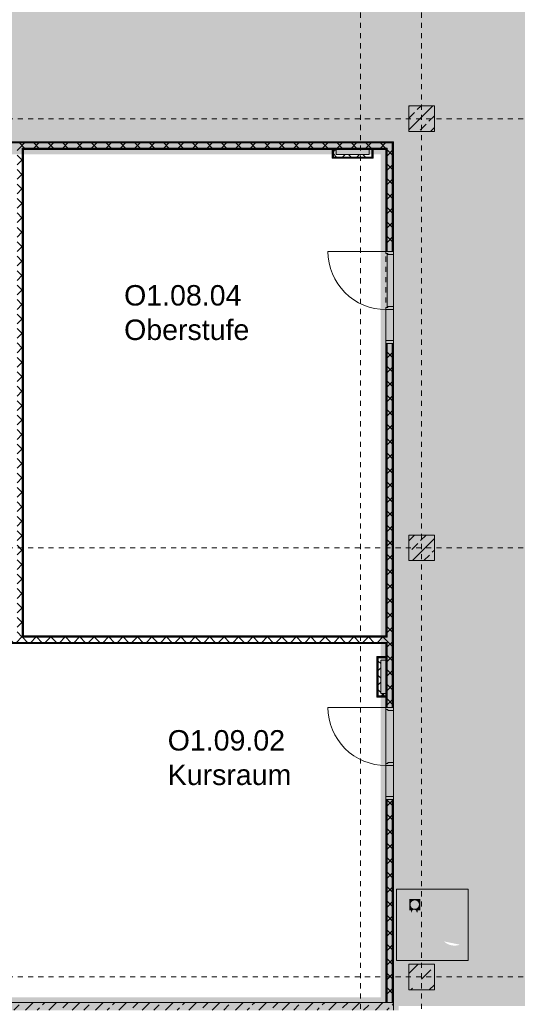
# Model space of a CAD drawing. Header units: metres. Extents: x -52 to 123, y -78 to 33.
# Tile 39 of 112: x 42 to 51, y -33 to -14. Entities that reach past the tile are written whole.
import ezdxf

# ---------------------------------------------------------------- set-up
doc = ezdxf.new("R2010")
doc.units = ezdxf.units.M
doc.linetypes.add('Rasterlinie', pattern=[0.019, 0.01, -0.003, 0.003, -0.003])
doc.linetypes.add('Über Schnittebene 1', pattern=[0.001, 0, -0.001])
for name, color, linetype, lineweight in [('A_Allgemeine Beschriftungen', 7, 'Continuous', 9), ('A_Detailelemente', 7, 'Continuous', 9), ('A_Geschossdecken', 7, 'Continuous', 9), ('A_Importierte Elemente in Familien', 7, 'Continuous', 9), ('A_Raster', 7, 'Continuous', 9), ('A_Räume_Beschriftung', 7, 'Continuous', 9), ('A_Tragwerksstützen', 7, 'Continuous', 9), ('A_Tragwerksstützen_Stahlbeton', 7, 'Continuous', 9), ('A_Türen', 7, 'Continuous', 9), ('A_Türen_Rahmen', 7, 'Continuous', 9), ('A_Wände', 7, 'Continuous', 9), ('A_Wände_Schraffur', 7, 'Continuous', 18)]:
    doc.layers.add(name, color=color, linetype=linetype, lineweight=lineweight)
doc.styles.add('Arial_B', font='txt', dxfattribs={"height": 0.3999999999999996})
pattern_1 = [(45, (1.421, 2.104), (-0.1414213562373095, 0.1414213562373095), []), (135, (1.421, 2.104), (-0.1414213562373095, -0.1414213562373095), [])]

# ---------------------------------------------------------------- blocks, each defined once
blk = doc.blocks.new('STB Stütze - rechteckig - STB 50 x 50-V9-BS_Übersicht_O1_BRANDSCHUTZ')
at = {"layer": 'A_Tragwerksstützen'}
h = blk.add_hatch(dxfattribs=at)
h.set_pattern_fill('FP_15', color=256, style=0, pattern_type=2)
h.set_pattern_definition([(45, (-48.135, 18.001), (-0.2283954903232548, 0.2283954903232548), []), (45, (-47.907, 18.001), (-0.2283954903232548, 0.2283954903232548), [0.161, -0.081])])
h.paths.add_polyline_path([(0.2500000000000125, -0.2500000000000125), (0.2500000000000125, 0.2499999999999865), (-0.2499999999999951, 0.2499999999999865), (-0.2499999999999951, -0.2500000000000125)], flags=0)
at = {"layer": 'A_Tragwerksstützen_Stahlbeton', "lineweight": 18}
for p, q in [((0.2499999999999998, 0.2499999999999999), (-0.2500000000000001, 0.2499999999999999)), ((-0.2500000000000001, 0.2499999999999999), (-0.2500000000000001, -0.2499999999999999)), ((0.2499999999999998, -0.2499999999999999), (0.2499999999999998, 0.2499999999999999)), ((-0.2500000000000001, -0.2499999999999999), (0.2499999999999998, -0.2499999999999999))]:
    blk.add_line(p, q, dxfattribs=at)
blk = doc.blocks.new('STB Stütze - rechteckig - STB 50 x 50-V10-BS_Übersicht_O1_BRANDSCHUTZ')
at = {"layer": 'A_Tragwerksstützen'}
h = blk.add_hatch(dxfattribs=at)
h.set_pattern_fill('FP_16', color=256, style=0, pattern_type=2)
h.set_pattern_definition([(45, (-48.135, 26.401), (-0.2283954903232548, 0.2283954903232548), []), (45, (-47.907, 26.401), (-0.2283954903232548, 0.2283954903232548), [0.161, -0.081])])
h.paths.add_polyline_path([(0.2500000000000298, -0.2500000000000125), (0.2500000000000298, 0.2499999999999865), (-0.2499999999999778, 0.2499999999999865), (-0.2499999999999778, -0.2500000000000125)], flags=0)
at = {"layer": 'A_Tragwerksstützen_Stahlbeton', "lineweight": 18}
for p, q in [((0.2499999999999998, 0.2499999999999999), (-0.2500000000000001, 0.2499999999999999)), ((-0.2500000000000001, 0.2499999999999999), (-0.2500000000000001, -0.2499999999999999)), ((0.2499999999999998, -0.2499999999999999), (0.2499999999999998, 0.2499999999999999)), ((-0.2500000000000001, -0.2499999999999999), (0.2499999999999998, -0.2499999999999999))]:
    blk.add_line(p, q, dxfattribs=at)
blk = doc.blocks.new('GSH_Tuer_I_1flg_SZ_OL_SL - 1800_1135x3200_2135_Voll-4240666-BS_Übersicht_O1_BRANDSCHUTZ')
at = {"layer": 'A_Türen'}
for p, q in [((0.8999999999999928, 1.224434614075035), (0.8999999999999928, 0.0894346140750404)), ((-0.2350000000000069, 0.0894346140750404), (-0.900000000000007, 0.0894346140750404))]:
    blk.add_line(p, q, dxfattribs=at)
at = {"layer": 'A_Türen', "linetype": 'Über Schnittebene 1'}
for p, q in [((-0.900000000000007, 0.0894346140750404), (0.8999999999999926, 0.0894346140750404)), ((0.8999999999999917, -0.06056538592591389), (-0.9000000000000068, -0.06056538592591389))]:
    blk.add_line(p, q, dxfattribs=at)
at = {"layer": 'A_Türen'}
blk.add_arc((0.8999999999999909, 0.08943461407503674), 1.134999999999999, 89.99999999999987, 179.9999999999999, dxfattribs=at)
at = {"layer": 'A_Türen_Rahmen'}
for p, q in [((-0.8400000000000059, 0.08943461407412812), (-0.9000000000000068, 0.08943461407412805)), ((-0.8400000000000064, -0.06056538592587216), (-0.8400000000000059, 0.08943461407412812)), ((-0.2350000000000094, 0.08943461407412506), (-0.8400000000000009, 0.08943461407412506)), ((-0.195000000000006, 0.08943461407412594), (-0.235000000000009, 0.08943461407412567)), ((-0.235000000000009, 0.08943461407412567), (-0.2350000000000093, -0.06056538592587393)), ((-0.1950000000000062, 0.04943461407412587), (-0.195000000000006, 0.08943461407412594)), ((-0.175000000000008, 0.04943461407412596), (-0.1950000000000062, 0.04943461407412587)), ((-0.1750000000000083, -0.06056538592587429), (-0.175000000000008, 0.04943461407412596)), ((0.8599999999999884, 0.04943461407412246), (0.8399999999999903, 0.04943461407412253)), ((0.8399999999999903, 0.04943461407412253), (0.83999999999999, -0.06056538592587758)), ((0.8999999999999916, 0.08943461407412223), (0.8599999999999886, 0.08943461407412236)), ((0.8599999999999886, 0.08943461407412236), (0.8599999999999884, 0.04943461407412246)), ((-0.9000000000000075, -0.06056538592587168), (-0.8400000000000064, -0.06056538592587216)), ((-0.8400000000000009, -0.06056538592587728), (-0.2350000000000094, -0.06056538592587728)), ((-0.2350000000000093, -0.06056538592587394), (-0.1750000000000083, -0.06056538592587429)), ((0.83999999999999, -0.06056538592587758), (0.899999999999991, -0.06056538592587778))]:
    blk.add_line(p, q, dxfattribs=at)
blk = doc.blocks.new('Brandmelder DIN ISO 23601 - Brandmelder-7036843-BS_Übersicht_O1_BRANDSCHUTZ')
at = {"layer": 'A_Importierte Elemente in Familien'}
h = blk.add_hatch(color=256, dxfattribs=at)
edge = h.paths.add_edge_path(flags=0)
edge.add_line((-0.002467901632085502, 0.002712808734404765), (-0.002467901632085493, 0.001238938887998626))
edge.add_line((-0.002467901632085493, 0.001238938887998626), (-0.002027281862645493, 0.001238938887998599))
edge.add_line((-0.002027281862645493, 0.001238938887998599), (-0.002027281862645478, -0.00112065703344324))
edge.add_line((-0.002155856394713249, -0.001120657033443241), (-0.002027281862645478, -0.00112065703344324))
edge.add_line((-0.002155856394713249, -0.001120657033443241), (-0.002155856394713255, -0.000303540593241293))
edge.add_line((-0.002155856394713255, -0.0003035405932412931), (-0.00221021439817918, -0.0001129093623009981))
edge.add_arc((-0.002446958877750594, -0.00019667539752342), 0.000251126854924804, 19.48503514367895, 160.6502538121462)
edge.add_line((-0.002683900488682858, -0.0001134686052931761), (-0.002683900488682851, -0.001373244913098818))
edge.add_line((-0.002683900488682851, -0.001373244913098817), (-0.002075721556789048, -0.002539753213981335))
edge.add_line((-0.002075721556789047, -0.002672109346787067), (-0.002075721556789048, -0.002539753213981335))
edge.add_line((-0.002075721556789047, -0.002672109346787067), (-0.0002212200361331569, -0.002672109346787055))
edge.add_line((-0.0002212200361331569, -0.002672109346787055), (-0.0002212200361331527, -0.003341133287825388))
edge.add_line((-0.0002212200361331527, -0.003341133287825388), (-0.003341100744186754, -0.003341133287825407))
edge.add_line((-0.003341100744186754, -0.003341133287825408), (-0.003341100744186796, 0.003341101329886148))
edge.add_line((-0.003341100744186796, 0.003341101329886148), (-0.0009763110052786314, 0.003341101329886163))
edge.add_line((-0.0009763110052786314, 0.003341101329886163), (-0.0009763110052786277, 0.002712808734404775))
edge.add_line((-0.0009763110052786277, 0.002712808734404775), (-0.002467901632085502, 0.002712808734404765))
h = blk.add_hatch(color=256, dxfattribs=at)
edge = h.paths.add_edge_path(flags=0)
edge.add_line((-0.0004104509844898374, -0.0002696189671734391), (-0.0003859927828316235, -0.000231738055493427))
edge.add_line((-0.000419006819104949, -0.0002847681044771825), (-0.0004104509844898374, -0.0002696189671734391))
edge = h.paths.add_edge_path(flags=0)
edge.add_line((-0.0008851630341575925, -4.099037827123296e-06), (-0.000885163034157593, 7.129604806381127e-06))
edge.add_line((-0.0009633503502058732, -4.099037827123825e-06), (-0.0008851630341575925, -4.099037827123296e-06))
edge = h.paths.add_edge_path(flags=0)
edge.add_line((-0.001441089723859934, 0.0001774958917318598), (-0.001441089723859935, 0.0002505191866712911))
edge.add_line((-0.001543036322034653, 0.0001774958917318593), (-0.001441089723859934, 0.0001774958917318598))
edge = h.paths.add_edge_path(flags=0)
edge.add_line((0.002021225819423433, 0.00196148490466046), (0.0009645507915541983, 0.001633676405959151))
edge.add_line((0.0009645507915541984, 0.001633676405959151), (0.001140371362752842, 0.0005473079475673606))
edge.add_line((0.001140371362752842, 0.0005473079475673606), (0.0005895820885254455, -0.0008552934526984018))
edge.add_line((0.0005895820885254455, -0.0008552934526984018), (0.001136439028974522, -0.001623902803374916))
edge.add_line((0.001136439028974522, -0.001623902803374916), (0.001136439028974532, -0.003341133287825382))
edge.add_line((0.001136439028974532, -0.003341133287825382), (-0.0002212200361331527, -0.00334113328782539))
edge.add_line((-0.0002212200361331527, -0.00334113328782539), (-0.0002212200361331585, -0.002287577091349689))
edge.add_arc((-0.0004260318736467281, -0.001868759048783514), 0.0004662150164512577, 296.0597167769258, 351.2581299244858)
edge.add_line((3.476716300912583e-05, -0.001939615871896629), (3.476716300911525e-05, -0.0002322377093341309))
edge.add_arc((-0.0001757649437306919, -0.0003601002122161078), 0.0002463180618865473, 31.27157321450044, 148.5923489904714)
edge.add_line((-0.0004313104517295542, -0.000284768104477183), (-0.000419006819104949, -0.0002847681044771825))
edge.add_line((-0.0004313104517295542, -0.000284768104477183), (-0.0004313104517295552, -1.72525404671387e-05))
edge.add_arc((-0.0006610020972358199, -5.653615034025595e-05), 0.0002330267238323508, 9.705258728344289, 164.1444958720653)
edge.add_line((-0.0009633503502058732, -4.099037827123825e-06), (-0.0009633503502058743, 0.0001935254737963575))
edge.add_arc((-0.00121357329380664, 0.0001268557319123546), 0.0002589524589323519, 14.91936452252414, 151.4743111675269)
edge.add_line((-0.001543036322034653, 0.0001774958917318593), (-0.00154303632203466, 0.00123893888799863))
edge.add_line((-0.00154303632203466, 0.00123893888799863), (-0.0009763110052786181, 0.001238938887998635))
edge.add_line((-0.0009763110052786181, 0.001238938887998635), (-0.0009763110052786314, 0.003341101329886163))
edge.add_line((-0.0009763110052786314, 0.003341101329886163), (0.002021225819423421, 0.003341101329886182))
edge.add_line((0.002021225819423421, 0.003341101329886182), (0.002021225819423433, 0.00196148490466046))
h = blk.add_hatch(color=256, dxfattribs=at)
edge = h.paths.add_edge_path(flags=0)
edge.add_line((0.003341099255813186, 0.00334110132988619), (0.003341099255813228, -0.003341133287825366))
edge.add_line((0.003341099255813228, -0.003341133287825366), (0.001136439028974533, -0.003341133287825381))
edge.add_line((0.001136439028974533, -0.003341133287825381), (0.001136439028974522, -0.001623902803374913))
edge.add_arc((0.002245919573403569, -0.001540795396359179), 0.001112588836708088, 184.2838313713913, 228.6293256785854)
edge.add_arc((0.002432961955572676, -0.001078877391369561), 0.00159142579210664, 234.5778982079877, 279.8555089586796)
edge.add_line((0.002705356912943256, -0.002646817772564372), (0.002705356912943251, -0.001941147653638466))
edge.add_line((0.002705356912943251, -0.001941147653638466), (0.002694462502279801, -0.001578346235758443))
edge.add_line((0.002694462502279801, -0.001578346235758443), (0.002705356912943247, -0.001226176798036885))
edge.add_line((0.002705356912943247, -0.001226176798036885), (0.002705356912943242, -0.0005055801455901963))
edge.add_line((0.002705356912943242, -0.0005055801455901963), (0.002702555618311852, -0.0001150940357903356))
edge.add_line((0.002702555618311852, -0.0001150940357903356), (0.002705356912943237, 0.0002291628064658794))
edge.add_line((0.002705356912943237, 0.0002291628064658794), (0.002705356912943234, 0.000951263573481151))
edge.add_arc((0.003490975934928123, 0.002307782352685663), 0.001567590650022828, 224.4196320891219, 239.9230017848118, ccw=False)
edge.add_arc((0.003312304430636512, 0.002106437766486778), 0.001299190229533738, 186.4059159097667, 223.5925616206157, ccw=False)
edge.add_line((0.002021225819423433, 0.001961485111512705), (0.002021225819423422, 0.003341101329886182))
edge.add_line((0.002021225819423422, 0.003341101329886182), (0.003341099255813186, 0.00334110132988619))
h = blk.add_hatch(color=256, dxfattribs=at)
edge = h.paths.add_edge_path(flags=0)
edge.add_line((-0.002254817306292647, 0.001975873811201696), (-0.002135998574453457, 0.001975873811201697))
edge.add_line((-0.002254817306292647, 0.001975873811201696), (-0.00225481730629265, 0.002516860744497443))
edge.add_line((-0.00225481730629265, 0.002516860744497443), (-0.001189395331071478, 0.002516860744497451))
edge.add_line((-0.001189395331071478, 0.002516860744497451), (-0.001189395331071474, 0.001975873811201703))
edge.add_line((-0.001311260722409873, 0.001975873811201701), (-0.001189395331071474, 0.001975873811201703))
edge.add_arc((-0.001723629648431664, 0.001981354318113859), 0.0004124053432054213, 359.2385667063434, 540.7614332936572)
h = blk.add_hatch(color=256, dxfattribs=at)
edge = h.paths.add_edge_path(flags=0)
edge.add_arc((-0.001723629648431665, 0.001981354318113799), 0.0004124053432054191, 180.7614332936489, 359.238566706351)
edge.add_line((-0.001189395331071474, 0.001975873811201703), (-0.001311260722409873, 0.001975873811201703))
edge.add_line((-0.001189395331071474, 0.001975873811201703), (-0.001189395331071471, 0.001434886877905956))
edge.add_line((-0.001189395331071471, 0.001434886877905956), (-0.001428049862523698, 0.001434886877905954))
edge.add_line((-0.001428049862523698, 0.001434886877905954), (-0.001428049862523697, 0.001238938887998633))
edge.add_line((-0.00154303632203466, 0.001238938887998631), (-0.001428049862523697, 0.001238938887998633))
edge.add_arc((-0.001785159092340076, 0.001244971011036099), 0.0002421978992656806, 358.5728574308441, 541.4271425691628)
edge.add_line((-0.002088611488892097, 0.001238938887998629), (-0.002027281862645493, 0.0012389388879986))
edge.add_line((-0.002088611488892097, 0.001238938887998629), (-0.002088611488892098, 0.00143488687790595))
edge.add_line((-0.002088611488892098, 0.00143488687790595), (-0.002254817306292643, 0.001434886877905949))
edge.add_line((-0.002254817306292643, 0.001434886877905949), (-0.002254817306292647, 0.001975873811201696))
edge.add_line((-0.002254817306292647, 0.001975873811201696), (-0.002135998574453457, 0.001975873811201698))
h = blk.add_hatch(color=256, dxfattribs=at)
edge = h.paths.add_edge_path(flags=0)
edge.add_arc((0.003327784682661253, 0.001482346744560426), 0.001399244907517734, 159.8611230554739, 243.5874614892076)
edge.add_line((0.002705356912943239, 0.0002291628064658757), (0.002702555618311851, -0.0001150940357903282))
edge.add_arc((0.00371151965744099, 0.001593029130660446), 0.001983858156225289, 205.7146269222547, 239.4302581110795, ccw=False)
edge.add_arc((-0.001008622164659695, -0.0002391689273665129), 0.003089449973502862, 18.32656048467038, 31.17235520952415)
edge.add_arc((0.001044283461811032, 0.0008715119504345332), 0.0007663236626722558, 39.59896584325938, 95.97218717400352)
edge.add_line((0.0009645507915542, 0.001633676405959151), (0.002021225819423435, 0.00196148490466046))
h = blk.add_hatch(color=256, dxfattribs=at)
edge = h.paths.add_edge_path(flags=0)
edge.add_arc((0.002682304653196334, 0.00119282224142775), 0.001395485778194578, 189.6059068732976, 216.7551333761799)
edge.add_arc((0.002446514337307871, 0.0008750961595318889), 0.001022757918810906, 210.3855511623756, 284.4978676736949)
edge.add_line((0.002702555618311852, -0.0001150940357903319), (0.002705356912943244, -0.0005055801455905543))
edge.add_arc((0.003218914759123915, 0.002198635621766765), 0.002752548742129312, 242.9553600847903, 259.2470052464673, ccw=False)
edge.add_arc((0.002966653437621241, 0.001607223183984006), 0.002111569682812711, 210.1294976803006, 241.75515556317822, ccw=False)
edge.add_line((0.00114037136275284, 0.0005473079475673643), (0.0009645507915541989, 0.001633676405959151))
edge.add_arc((0.0001178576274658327, 0.0007804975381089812), 0.001201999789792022, 8.586404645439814, 45.21860566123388, ccw=False)
h = blk.add_hatch(color=256, dxfattribs=at)
edge = h.paths.add_edge_path(flags=0)
edge.add_line((0.002705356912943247, -0.001226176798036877), (0.002694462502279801, -0.001578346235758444))
edge.add_arc((0.002879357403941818, -0.0001194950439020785), 0.001470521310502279, 242.0142221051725, 262.77683994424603, ccw=False)
edge.add_arc((0.003389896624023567, 0.0005059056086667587), 0.002267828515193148, 220.2675334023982, 238.0351821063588, ccw=False)
edge.add_arc((0.001070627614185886, -0.001458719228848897), 0.0007717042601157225, 40.26753340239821, 128.5615330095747)
edge.add_line((0.000589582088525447, -0.0008552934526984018), (0.001140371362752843, 0.0005473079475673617))
edge.add_arc((0.002844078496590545, 0.0004649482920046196), 0.001696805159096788, 177.2323940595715, 265.3105741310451)
h = blk.add_hatch(color=256, dxfattribs=at)
edge = h.paths.add_edge_path(flags=0)
edge.add_arc((0.002095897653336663, -0.0008907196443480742), 0.0009116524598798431, 214.9220074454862, 311.0389025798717)
edge.add_line((0.002694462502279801, -0.001578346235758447), (0.002705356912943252, -0.001941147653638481))
edge.add_arc((0.002179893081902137, -0.000491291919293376), 0.001540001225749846, 227.3461867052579, 289.9217778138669, ccw=False)
edge.add_line((0.001136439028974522, -0.001623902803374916), (0.000589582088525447, -0.0008552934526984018))
edge.add_arc((0.000501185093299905, -0.001770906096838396), 0.0009198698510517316, 22.924189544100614, 84.48552141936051, ccw=False)
at = {"layer": 'A_Allgemeine Beschriftungen'}
for p, q in [((-0.003499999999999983, -0.003499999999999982), (-0.003500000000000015, 0.003500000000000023)), ((-0.003500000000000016, 0.003500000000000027), (0.003499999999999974, 0.003500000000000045)), ((0.003499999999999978, 0.003500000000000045), (0.003499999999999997, -0.003499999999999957)), ((0.003499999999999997, -0.003499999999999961), (-0.00349999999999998, -0.003499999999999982))]:
    blk.add_line(p, q, dxfattribs=at)
at = {"layer": 'A_Importierte Elemente in Familien', "flags": 128}
for points in [[(0.003499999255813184, 0.003500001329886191), (0.001749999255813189, 0.00350000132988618), (-7.441868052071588e-10, 0.003500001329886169), (-0.0017500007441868, 0.003500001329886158), (-0.003500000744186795, 0.003500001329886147)], [(-0.003500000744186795, 0.003500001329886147), (-0.003500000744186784, 0.001750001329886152), (-0.003500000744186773, 1.329886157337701e-09), (-0.003500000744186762, -0.001749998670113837), (-0.003500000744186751, -0.003499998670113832)], [(0.003499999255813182, 0.003500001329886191), (0.001749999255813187, 0.00350000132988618), (-7.4418680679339e-10, 0.003500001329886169), (-0.001750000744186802, 0.003500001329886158), (-0.003500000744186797, 0.003500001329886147)], [(-0.003500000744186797, 0.003500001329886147), (-0.003500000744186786, 0.001750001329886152), (-0.003500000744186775, 1.329886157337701e-09), (-0.003500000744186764, -0.001749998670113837), (-0.003500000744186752, -0.003499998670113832)], [(0.003499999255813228, -0.003499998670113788), (0.003499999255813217, -0.001749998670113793), (0.003499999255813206, 1.329886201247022e-09), (0.003499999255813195, 0.001750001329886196), (0.003499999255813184, 0.003500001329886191)], [(0.003499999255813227, -0.003499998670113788), (0.003499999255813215, -0.001749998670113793), (0.003499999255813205, 1.329886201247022e-09), (0.003499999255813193, 0.001750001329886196), (0.003499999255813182, 0.003500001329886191)], [(-0.003500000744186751, -0.003499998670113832), (-0.001750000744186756, -0.003499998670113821), (-7.441867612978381e-10, -0.00349999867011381), (0.001749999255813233, -0.003499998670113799), (0.003499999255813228, -0.003499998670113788)], [(-0.003500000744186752, -0.003499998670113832), (-0.001750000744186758, -0.003499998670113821), (-7.441867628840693e-10, -0.00349999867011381), (0.001749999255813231, -0.003499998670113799), (0.003499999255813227, -0.003499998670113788)]]:
    blk.add_lwpolyline(points, dxfattribs=at)

msp = doc.modelspace()

# ---------------------------------------------------------------- hatches: boundary and pattern name
at = {"layer": 'A_Detailelemente', "true_color": 0xc2e2c4}
for points in [[(32.47665349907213, -33.1969615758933), (33.20600751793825, -33.1969615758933), (33.20600751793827, -16.34696157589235), (49.03200751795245, -16.34696157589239), (49.03200751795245, -11.84696157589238), (33.28000751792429, -11.84696157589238), (33.2800075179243, 21.91303842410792), (28.60600751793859, 21.91303842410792), (28.60600751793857, -3.446961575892), (28.62600751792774, -3.446961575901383), (28.62600751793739, -7.946961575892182), (28.60600751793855, -7.946961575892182), (28.6060075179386, -33.19696157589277), (32.20600751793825, -33.1969615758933)], [(49.1060075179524, -33.26696157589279), (53.70600751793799, -33.26696157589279), (53.70600751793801, -16.42196157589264), (54.2800075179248, -16.4219615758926), (54.28000751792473, -11.84696157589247), (53.68000751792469, -11.84696157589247), (53.68000751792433, 12.26303842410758), (49.03200751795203, 12.26303842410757), (49.03200751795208, -33.26696157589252), (49.10226864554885, -33.26696157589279)]]:
    msp.add_hatch(color=254, dxfattribs=at).paths.add_polyline_path(points, flags=0)
at = {"layer": 'A_Detailelemente', "true_color": 0xebdb14}
h = msp.add_hatch(color=40, dxfattribs=at)
h.paths.add_polyline_path([(49.0060075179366, -33.34696157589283), (49.1060075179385, -33.34696157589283), (49.1060075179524, -33.26696157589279), (49.03200751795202, -33.26696157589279), (49.03200751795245, -16.34696157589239), (33.20600751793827, -16.34696157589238), (33.20600751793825, -33.1969615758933), (33.10600751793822, -33.1969615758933), (33.10808466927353, -33.34696157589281), (48.90600751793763, -33.34696157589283)], flags=0)
h.paths.add_polyline_path([(40.50600751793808, -33.09696157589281), (33.45600751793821, -33.09696157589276), (33.4560075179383, -16.59696157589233), (48.7560075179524, -16.59696157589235), (48.75600751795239, -33.09696157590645), (40.50743100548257, -33.09696157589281)], flags=0)
at = {"layer": 'A_Tragwerksstützen'}
h = msp.add_hatch(dxfattribs=at)
h.set_pattern_fill('FP_13', color=256, style=0, pattern_type=2)
h.set_pattern_definition([(45, (1.421, 2.104), (-0.3592102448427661, 0.3592102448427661), []), (45, (1.78, 2.104), (-0.3592102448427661, 0.3592102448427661), [0.254, -0.254])])
h.paths.add_polyline_path([(49.80600751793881, -32.94696157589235), (49.80600751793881, -32.44696157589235), (49.3060075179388, -32.44696157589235), (49.3060075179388, -32.94696157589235)], flags=0)
at = {"layer": 'A_Wände_Schraffur', "lineweight": 9}
h = msp.add_hatch(dxfattribs=at)
h.set_pattern_fill('FP_2', color=256, style=0, pattern_type=2)
h.set_pattern_definition(pattern_1)
h.paths.add_polyline_path([(33.33100751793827, -16.47196157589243), (48.88100751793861, -16.47196157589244), (48.88100751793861, -16.37196157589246), (33.33100751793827, -16.37196157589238)], flags=0)
h = msp.add_hatch(dxfattribs=at)
h.set_pattern_fill('FP_2', color=256, style=0, pattern_type=2)
h.set_pattern_definition(pattern_1)
h.paths.add_polyline_path([(48.98100751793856, -26.04696157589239), (48.98100751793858, -20.29696157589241), (48.88100751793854, -20.29696157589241), (48.88200751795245, -26.04696157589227), (48.98095293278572, -26.04696157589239)], flags=0)
h.paths.add_polyline_path([(48.98100751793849, -18.49696157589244), (48.98004085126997, -16.37196157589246), (48.88100751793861, -16.37196157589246), (48.88200751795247, -18.49696157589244)], flags=0)
h = msp.add_hatch(dxfattribs=at)
h.set_pattern_fill('FP_2', color=256, style=0, pattern_type=2)
h.set_pattern_definition(pattern_1)
h.paths.add_polyline_path([(41.7310075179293, -26.04696157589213), (41.73100751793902, -16.47196157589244), (41.63100751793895, -16.47336508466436), (41.63100751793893, -26.04696157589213)], flags=0)
h = msp.add_hatch(dxfattribs=at)
h.set_pattern_fill('FP_2', color=256, style=0, pattern_type=2)
h.set_pattern_definition(pattern_1)
h.paths.add_polyline_path([(47.94366780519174, -16.64696157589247), (48.58100751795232, -16.64696157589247), (48.58100751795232, -16.49696157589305), (48.53100751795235, -16.49696157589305), (48.53100751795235, -16.59696157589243), (47.88100751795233, -16.59696157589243), (47.88100751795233, -16.49696157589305), (47.83100751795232, -16.49696157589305), (47.83100751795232, -16.64696157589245), (47.88100751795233, -16.64696157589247)], flags=0)
h = msp.add_hatch(dxfattribs=at)
h.set_pattern_fill('FP_2', color=256, style=0, pattern_type=2)
h.set_pattern_definition(pattern_1)
h.paths.add_polyline_path([(48.85600751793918, -26.14696157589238), (48.98100751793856, -26.14696157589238), (48.98095293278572, -26.04696157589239), (33.33100751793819, -26.04696157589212), (33.33100751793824, -26.14696157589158), (48.75600751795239, -26.14696157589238)], flags=0)
h = msp.add_hatch(dxfattribs=at)
h.set_pattern_fill('FP_2', color=256, style=0, pattern_type=2)
h.set_pattern_definition(pattern_1)
h.paths.add_polyline_path([(48.88100751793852, -33.19696157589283), (48.98100751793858, -33.19696157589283), (48.98100751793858, -29.22196157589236), (48.88100751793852, -29.22196157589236), (48.88100751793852, -33.09696157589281)], flags=0)
h.paths.add_polyline_path([(48.98085914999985, -27.42196157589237), (48.98100751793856, -27.42196157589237), (48.98073459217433, -26.14696157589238), (48.88100751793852, -26.14696157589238), (48.88100751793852, -27.42196157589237), (48.94402028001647, -27.42196157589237)], flags=0)
h = msp.add_hatch(dxfattribs=at)
h.set_pattern_fill('FP_2', color=256, style=0, pattern_type=2)
h.set_pattern_definition(pattern_1)
h.paths.add_polyline_path([(48.75600751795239, -27.19696157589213), (48.85600751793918, -27.19696157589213), (48.85600751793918, -27.14696157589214), (48.75600751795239, -27.14696157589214), (48.75600751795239, -26.49696157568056), (48.85600751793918, -26.49696157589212), (48.85600751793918, -26.44696157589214), (48.70600751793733, -26.44696157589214), (48.70600751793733, -27.19696157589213)], flags=0)
h = msp.add_hatch(dxfattribs=at)
h.set_pattern_fill('FP_3', color=256, style=0, pattern_type=2)
h.set_pattern_definition([(45, (1.421, 2.104), (-0.2283954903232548, 0.2283954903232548), []), (45, (1.649, 2.104), (-0.2283954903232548, 0.2283954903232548), [0.161, -0.081])])
h.paths.add_polyline_path([(47.33410466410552, -33.34696157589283), (49.0060075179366, -33.34696157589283), (49.0060075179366, -33.19696157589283), (32.10600751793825, -33.1969615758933), (32.10600751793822, -33.34696157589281), (46.72454152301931, -33.34696157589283)], flags=0)

# ---------------------------------------------------------------- linework, layer by layer
at = {"layer": 'A_Geschossdecken'}
for p, q in [((48.88200751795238, -19.59196157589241), (48.8820075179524, -18.53696157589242)), ((49.00600751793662, -18.55696157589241), (49.00600751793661, -19.57196157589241)), ((48.85600751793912, -28.51696157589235), (48.85600751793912, -27.46196157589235)), ((49.00600751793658, -27.48196157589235), (49.00600751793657, -28.49696157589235))]:
    msp.add_line(p, q, dxfattribs=at)
at = {"layer": 'A_Raster', "linetype": 'Rasterlinie'}
for p, q in [((48.35600751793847, -64.1202091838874), (48.3560075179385, 31.55705536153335)), ((49.55600751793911, -64.1202091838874), (49.55600751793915, 31.55705536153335)), ((9.845868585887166, -15.89696157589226), (94.58744689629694, -15.89696157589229)), ((9.845868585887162, -24.29696157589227), (94.58744689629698, -24.29696157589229)), ((9.845868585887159, -32.69696157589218), (94.58744689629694, -32.69696157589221))]:
    msp.add_line(p, q, dxfattribs=at)
at = {"layer": 'A_Tragwerksstützen', "lineweight": 18}
for p, q in [((49.80600751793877, -32.44696157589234), (49.30600751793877, -32.44696157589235)), ((49.30600751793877, -32.44696157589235), (49.30600751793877, -32.94696157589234)), ((49.80600751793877, -32.44696157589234), (49.80600751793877, -32.94696157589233)), ((49.30600751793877, -32.94696157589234), (49.80600751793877, -32.94696157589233))]:
    msp.add_line(p, q, dxfattribs=at)
at = {"layer": 'A_Wände', "lineweight": 18}
for p, q in [((49.00600751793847, -16.34696157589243), (33.2060075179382, -16.34696157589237)), ((49.00600751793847, -18.49696157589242), (49.00600751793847, -16.34696157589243)), ((41.75600751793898, -16.4969615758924), (48.85600751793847, -16.49696157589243)), ((41.7560075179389, -26.02196157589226), (41.75600751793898, -16.4969615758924)), ((47.80600751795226, -16.49696157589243), (47.80600751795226, -16.67196157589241)), ((48.60600751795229, -16.67196157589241), (48.60600751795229, -16.49696157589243)), ((48.8560075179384, -16.49696157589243), (48.85600751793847, -18.49696157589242)), ((47.80600751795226, -16.67196157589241), (48.60600751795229, -16.67196157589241)), ((48.85600751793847, -18.49696157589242), (49.00600751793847, -18.49696157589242)), ((48.85600751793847, -20.2969615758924), (48.85600751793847, -26.02196157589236)), ((49.00600751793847, -20.2969615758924), (48.85600751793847, -20.2969615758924)), ((49.00600751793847, -27.42196157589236), (49.00600751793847, -20.2969615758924)), ((40.63100751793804, -26.17196157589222), (48.85600751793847, -26.17196157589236)), ((48.85600751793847, -26.02196157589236), (41.7560075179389, -26.02196157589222)), ((48.85600751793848, -26.17196157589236), (48.85600751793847, -27.42196157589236)), ((48.68100751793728, -26.4219615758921), (48.68100751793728, -27.22196157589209)), ((48.85600751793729, -26.4219615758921), (48.68100751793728, -26.4219615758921)), ((48.68100751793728, -27.22196157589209), (48.85600751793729, -27.22196157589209)), ((48.85600751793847, -27.42196157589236), (49.00600751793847, -27.42196157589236)), ((48.85600751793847, -33.1969615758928), (48.85600751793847, -29.22196157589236)), ((48.85600751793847, -29.22196157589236), (49.00600751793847, -29.22196157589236)), ((49.00600751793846, -33.3469615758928), (49.00600751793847, -29.22196157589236)), ((40.63100751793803, -33.19696157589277), (48.85600751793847, -33.1969615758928))]:
    msp.add_line(p, q, dxfattribs=at)
at = {"layer": 'A_Wände'}
for p, q in [((48.99350751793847, -16.35946157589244), (33.21850751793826, -16.35946157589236)), ((33.2310075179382, -16.37196157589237), (48.98100751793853, -16.37196157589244)), ((48.98100751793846, -18.49696157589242), (48.98100751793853, -16.37196157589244)), ((48.99350751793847, -18.49696157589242), (48.99350751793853, -16.35946157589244)), ((48.88100751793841, -16.47196157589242), (41.73100751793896, -16.47196157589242)), ((41.73100751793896, -26.04696157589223), (41.73100751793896, -16.47196157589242)), ((48.86850751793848, -16.48446157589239), (41.74350751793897, -16.48446157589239)), ((41.74350751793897, -26.03446157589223), (41.74350751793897, -16.48446157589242)), ((47.81850751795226, -16.49696157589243), (47.81850751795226, -16.6594615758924)), ((47.83100751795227, -16.49696157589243), (47.83100751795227, -16.64696157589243)), ((47.88100751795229, -16.49696157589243), (47.88100751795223, -16.59696157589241)), ((48.53100751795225, -16.59696157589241), (48.53100751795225, -16.49696157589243)), ((48.58100751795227, -16.64696157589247), (48.58100751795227, -16.49696157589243)), ((48.59350751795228, -16.6594615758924), (48.59350751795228, -16.49696157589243)), ((48.86850751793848, -18.49696157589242), (48.86850751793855, -16.48446157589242)), ((48.88100751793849, -18.49696157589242), (48.88100751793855, -16.47196157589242)), ((48.59350751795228, -16.65946157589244), (47.81850751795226, -16.6594615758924)), ((48.58100751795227, -16.64696157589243), (47.83100751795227, -16.64696157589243)), ((48.53100751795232, -16.59696157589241), (47.88100751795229, -16.59696157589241)), ((48.86850751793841, -26.0344615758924), (48.86850751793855, -20.2969615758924)), ((48.88100751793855, -26.04696157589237), (48.88100751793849, -20.2969615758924)), ((48.98100751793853, -27.42196157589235), (48.98100751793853, -20.2969615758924)), ((48.99350751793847, -27.42196157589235), (48.99350751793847, -20.2969615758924)), ((48.88100751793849, -26.14696157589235), (40.60600751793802, -26.14696157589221)), ((48.86850751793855, -26.15946157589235), (40.61850751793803, -26.15946157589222)), ((48.88100751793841, -26.04696157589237), (41.7310075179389, -26.04696157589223)), ((48.86850751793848, -26.03446157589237), (41.74350751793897, -26.03446157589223)), ((48.86850751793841, -27.42196157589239), (48.86850751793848, -26.15946157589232)), ((48.88100751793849, -27.42196157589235), (48.88100751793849, -26.14696157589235)), ((48.69350751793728, -27.20946157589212), (48.69350751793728, -26.4344615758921)), ((48.85600751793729, -26.4344615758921), (48.69350751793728, -26.4344615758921)), ((48.85600751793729, -26.44696157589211), (48.70600751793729, -26.44696157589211)), ((48.70600751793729, -27.19696157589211), (48.70600751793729, -26.44696157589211)), ((48.75600751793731, -27.14696157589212), (48.75600751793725, -26.4969615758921)), ((48.85600751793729, -26.4969615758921), (48.75600751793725, -26.4969615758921)), ((48.75600751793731, -27.14696157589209), (48.85600751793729, -27.14696157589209)), ((48.69350751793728, -27.20946157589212), (48.85600751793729, -27.20946157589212)), ((48.70600751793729, -27.19696157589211), (48.85600751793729, -27.19696157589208)), ((48.86850751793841, -33.19696157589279), (48.86850751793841, -29.22196157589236)), ((48.88100751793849, -33.19696157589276), (48.88100751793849, -29.22196157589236)), ((48.98100751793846, -33.19696157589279), (48.98100751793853, -29.22196157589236)), ((48.99350751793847, -33.19696157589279), (48.99350751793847, -29.22196157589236)), ((48.85600751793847, -33.19696157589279), (49.00600751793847, -33.19696157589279))]:
    msp.add_line(p, q, dxfattribs=at)

# ---------------------------------------------------------------- block references
at = {"layer": 'A_Allgemeine Beschriftungen', "xscale": 200, "yscale": 200, "zscale": 200}
msp.add_blockref('Brandmelder DIN ISO 23601 - Brandmelder-7036843-BS_Übersicht_O1_BRANDSCHUTZ', (49.76600766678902, -31.67664234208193), dxfattribs=at)
at = {"layer": 'A_Tragwerksstützen'}
for name, p in [('STB Stütze - rechteckig - STB 50 x 50-V9-BS_Übersicht_O1_BRANDSCHUTZ', (49.55600751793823, -15.89696157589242)), ('STB Stütze - rechteckig - STB 50 x 50-V10-BS_Übersicht_O1_BRANDSCHUTZ', (49.55600751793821, -24.29696157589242))]:
    msp.add_blockref(name, p, dxfattribs=at)
at = {"layer": 'A_Türen', "rotation": 89.9999999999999}
for p in [(48.94544213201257, -19.39696157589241), (48.94544213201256, -28.32196157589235)]:
    msp.add_blockref('GSH_Tuer_I_1flg_SZ_OL_SL - 1800_1135x3200_2135_Voll-4240666-BS_Übersicht_O1_BRANDSCHUTZ', p, dxfattribs=at)

# ---------------------------------------------------------------- texts
at = {"layer": 'A_Räume_Beschriftung', "char_height": 0.3999999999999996, "attachment_point": 1, "style": 'Arial_B'}
for s, insert, width in [('O1.08.04', (43.72699029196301, -19.15406428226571), 2.837973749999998), ('Oberstufe', (43.72699029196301, -19.82875178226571), 3.238817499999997), ('O1.09.02', (44.58140021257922, -27.86492530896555), 2.837973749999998), ('Kursraum', (44.58140021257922, -28.53961280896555), 3.254851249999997)]:
    msp.add_mtext(s, dxfattribs=dict(at, insert=insert, width=width))

doc.saveas('drawing.dxf')
